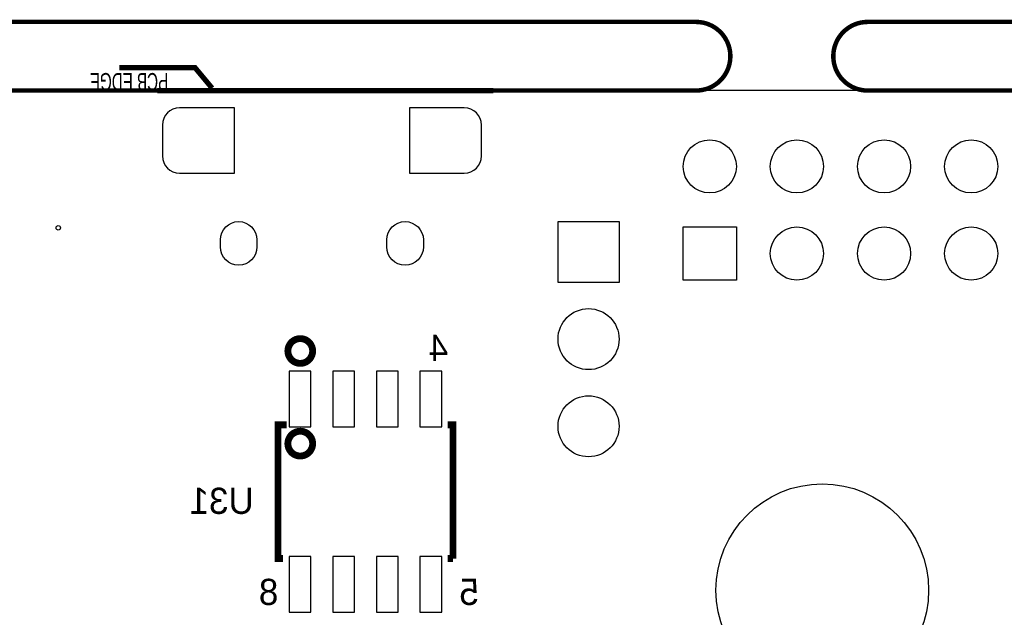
# Model space of a CAD drawing. Extents: x -181 to 108, y -18 to 160.
# Tile 9 of 18: x 3 to 32, y 64 to 81. Entities that reach past the tile are written whole.
import ezdxf
from ezdxf.enums import TextEntityAlignment as Align

# ---------------------------------------------------------------- set-up
doc = ezdxf.new("R2010")
doc.units = 0
for name, color, linetype in [('BOARD_GEOMETRY_DIMENSION', 2, 'CONTINUOUS'), ('BOARD_GEOMETRY_OUTLINE', 3, 'CONTINUOUS'), ('PACKAGE_GEOMETRY_SILKSCREEN_B', 4, 'CONTINUOUS'), ('PIN_B', 5, 'CONTINUOUS'), ('REF_DES_SILKSCREEN_B', 6, 'CONTINUOUS')]:
    doc.layers.add(name, color=color, linetype=linetype)

msp = doc.modelspace()

# ---------------------------------------------------------------- linework, layer by layer
at = {"layer": 'BOARD_GEOMETRY_DIMENSION', "const_width": 0.1524}
for points in [[(8.484108, 79.0702), (7.983982, 79.670148), (5.784088, 79.670148)], [(16.68399, 78.999842), (6.883908, 78.999842)]]:
    msp.add_lwpolyline(points, dxfattribs=at)
at = {"layer": 'BOARD_GEOMETRY_OUTLINE', "const_width": 0.130048}
for points in [[(0.599948, 80.999838), (22.589998, 80.999838)], [(27.589988, 80.999838), (72.220074, 80.999838)], [(22.589998, 78.999842), (0.599948, 78.999842)], [(72.220074, 78.999842), (27.589988, 78.999842)]]:
    msp.add_lwpolyline(points, dxfattribs=at)
for points in [[(22.589998, 78.999842, 1.000034), (22.589998, 80.999838)], [(27.589988, 80.999838, 0.999956), (27.589988, 78.999842)]]:
    msp.add_lwpolyline(points, format="xyb", dxfattribs=at)
at = {"layer": 'BOARD_GEOMETRY_OUTLINE'}
msp.add_lwpolyline([(100.000054, 78.399894, 0.414205), (99.400106, 78.999842), (0.599948, 78.999842, 0.4142), (0, 78.399894), (0, 0.599948, 0.414172), (0.599948, 0), (99.400106, 0, 0.414176), (100.000054, 0.599948)], format="xyb", close=True, dxfattribs=at)
at = {"layer": 'PACKAGE_GEOMETRY_SILKSCREEN_B', "const_width": 0.199898}
for points in [[(11.414506, 71.410068, 1.000164), (10.6934, 71.409814, 0.999836), (11.414506, 71.410068)], [(11.41476, 68.710048, 0.999867), (10.693146, 68.710048, 1.000133), (11.41476, 68.710048)]]:
    msp.add_lwpolyline(points, format="xyb", dxfattribs=at)
for points in [[(10.553954, 65.360042), (10.404094, 65.360042), (10.404094, 69.259958), (10.65403, 69.259958)], [(15.354046, 69.259958), (15.503906, 69.259958), (15.503906, 65.360042)], [(15.503906, 65.360042), (15.354046, 65.360042)]]:
    msp.add_lwpolyline(points, dxfattribs=at)
at = {"layer": 'PIN_B'}
for points in [[(9.13384, 78.495144), (7.533894, 78.495144, 0.414114), (7.034022, 77.995272), (7.034022, 77.095096, 0.414114), (7.533894, 76.595224), (9.13384, 76.595224)], [(14.23416, 76.595224), (15.834106, 76.595224, 0.414114), (16.333978, 77.095096), (16.333978, 77.995272, 0.414114), (15.834106, 78.495144), (14.23416, 78.495144)], [(8.725662, 74.44359), (8.725662, 74.64679, -1), (9.792462, 74.64679), (9.792462, 74.44359, -1)], [(13.575538, 74.44359), (13.575538, 74.64679, -1), (14.642338, 74.64679), (14.642338, 74.44359, -1)]]:
    msp.add_lwpolyline(points, format="xyb", close=True, dxfattribs=at)
for points in [[(20.3454, 73.406), (18.5674, 73.406), (18.5674, 75.184), (20.3454, 75.184)], [(22.215094, 73.475088), (22.215094, 75.024488), (23.764494, 75.024488), (23.764494, 73.475088)], [(11.3665, 70.82282), (10.7315, 70.82282), (10.7315, 69.19722), (11.3665, 69.19722)], [(12.6365, 70.82282), (12.0015, 70.82282), (12.0015, 69.19722), (12.6365, 69.19722)], [(13.9065, 70.82282), (13.2715, 70.82282), (13.2715, 69.19722), (13.9065, 69.19722)], [(15.1765, 70.82282), (14.5415, 70.82282), (14.5415, 69.19722), (15.1765, 69.19722)], [(11.3665, 65.42278), (10.7315, 65.42278), (10.7315, 63.79718), (11.3665, 63.79718)], [(12.6365, 65.42278), (12.0015, 65.42278), (12.0015, 63.79718), (12.6365, 63.79718)], [(13.9065, 65.42278), (13.2715, 65.42278), (13.2715, 63.79718), (13.9065, 63.79718)], [(15.1765, 65.42278), (14.5415, 65.42278), (14.5415, 63.79718), (15.1765, 63.79718)]]:
    msp.add_lwpolyline(points, close=True, dxfattribs=at)
for centre, radius in [((22.989794, 76.789788), 0.7747), ((25.529794, 76.789788), 0.7747), ((28.069794, 76.789788), 0.7747), ((30.609794, 76.789788), 0.7747), ((3.999992, 74.99985), 0.065024), ((25.529794, 74.249788), 0.7747), ((28.069794, 74.249788), 0.7747), ((30.609794, 74.249788), 0.7747), ((19.4564, 71.755), 0.889), ((19.4564, 69.215), 0.889), ((26.268172, 64.437514), 3.099943)]:
    msp.add_circle(centre, radius, dxfattribs=at)

# ---------------------------------------------------------------- texts
at = {"layer": 'BOARD_GEOMETRY_DIMENSION', "width": 0.65}
msp.add_text('PCB EDGE', height=0.508, rotation=180, dxfattribs=at).set_placement((7.203948, 79.510128))
at = {"layer": 'PACKAGE_GEOMETRY_SILKSCREEN_B', "text_generation_flag": 2}
for s, p in [('4', (15.367, 71.12)), ('8', (10.414, 64.008)), ('5', (16.256, 64.008))]:
    msp.add_text(s, height=0.762, dxfattribs=at).set_placement(p)
at = {"layer": 'REF_DES_SILKSCREEN_B', "text_generation_flag": 2}
msp.add_text('U31', height=0.762, dxfattribs=at).set_placement((8.763, 66.6623), align=Align.CENTER)

doc.saveas('drawing.dxf')
